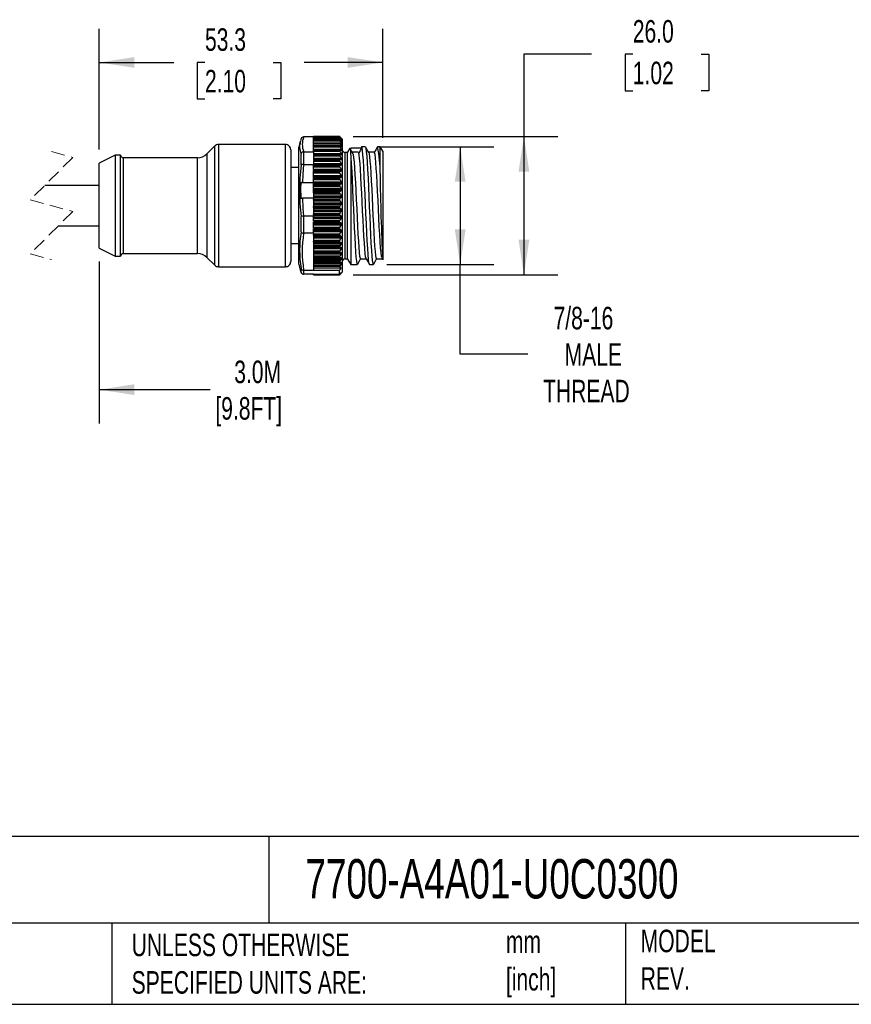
# Model space of a CAD drawing. Header units: millimetres. Extents: x 13 to 546, y 13 to 419.
# Tile 4 of 7: x 265 to 421, y 13 to 198. Entities that reach past the tile are written whole.
import ezdxf

# ---------------------------------------------------------------- set-up
doc = ezdxf.new("R2010")
doc.units = ezdxf.units.MM
doc.header["$LTSCALE"] = 2
doc.linetypes.add('SLD-Dashed', pattern=[1.905, 1.27, -0.635])
doc.linetypes.add('SLD-Solid', pattern=[0])
doc.layers.add('DIMENSIONS', color=140, linetype='SLD-Solid', lineweight=25)
doc.layers.add('TEXT', color=140, linetype='SLD-Solid', lineweight=25)
doc.styles.add('SLDTEXTSTYLE0', font='TXT', dxfattribs={"width": 0.7})
doc.dimstyles.new('SLDDIMSTYLE0', dxfattribs={"dimtxt": 4.316016, "dimasz": 6.604, "dimexe": 0, "dimexo": 0.0625, "dimgap": 1.079004, "dimtad": 0, "dimtih": 1, "dimtoh": 1, "dimdec": 1, "dimrnd": 1e-09, "dimzin": 12, "dimdsep": 46, "dimtxsty": 'SLDTEXTSTYLE0', "dimsah": 1, "dimcen": 0.09, "dimadec": 0, "dimazin": 3, "dimtfac": 1, "dimtdec": 1, "dimtofl": 0, "dimtmove": 0, "dimatfit": 3, "dimfxl": 0, "dimfrac": 2, "dimtolj": 1, "dimtzin": 12, "dimarcsym": 0})
doc.dimstyles.new('SLDDIMSTYLE1', dxfattribs={"dimtxt": 4.316016, "dimasz": 6.604, "dimexe": 0, "dimexo": 0.0625, "dimgap": 1.079004, "dimtad": 0, "dimtih": 1, "dimtoh": 1, "dimdec": 1, "dimrnd": 1e-09, "dimzin": 12, "dimdsep": 46, "dimtxsty": 'SLDTEXTSTYLE0', "dimsah": 1, "dimcen": 0.09, "dimadec": 0, "dimazin": 3, "dimtfac": 1, "dimtdec": 1, "dimtmove": 0, "dimatfit": 0, "dimfxl": 0, "dimfrac": 2, "dimtolj": 1, "dimtzin": 12, "dimarcsym": 0})
doc.dimstyles.new('SLDDIMSTYLE2', dxfattribs={"dimtxt": 4.316016, "dimasz": 6.604, "dimexe": 0, "dimexo": 0.0625, "dimgap": 1.079004, "dimtad": 0, "dimtih": 1, "dimtoh": 1, "dimdec": 1, "dimrnd": 1e-09, "dimzin": 4, "dimdsep": 46, "dimtxsty": 'SLDTEXTSTYLE0', "dimsah": 1, "dimcen": 0.09, "dimadec": 0, "dimazin": 1, "dimtfac": 1, "dimtdec": 1, "dimtofl": 0, "dimtmove": 0, "dimatfit": 3, "dimfxl": 0, "dimfrac": 2, "dimtolj": 1, "dimtzin": 12, "dimarcsym": 0})

# ---------------------------------------------------------------- blocks, each defined once
blk = doc.blocks.new('_D_1')
at = {"layer": 'DIMENSIONS'}
for p, q in [((279.66, 173.43), (279.66, 196.16)), ((332.96, 175.65), (332.96, 196.16)), ((279.66, 189.81), (293.68, 189.81)), ((299.53, 189.81), (298.08, 189.81)), ((298.08, 189.81), (298.08, 182.95)), ((312.36, 189.81), (313.81, 189.81)), ((313.81, 189.81), (313.81, 182.95)), ((332.96, 189.81), (318.2, 189.81)), ((298.08, 182.95), (299.53, 182.95)), ((313.81, 182.95), (312.36, 182.95))]:
    blk.add_line(p, q, dxfattribs=at)
for points in [[(279.66, 189.81), (286.27, 188.79), (286.27, 190.82)], [(332.96, 189.81), (326.36, 190.82), (326.36, 188.79)]]:
    blk.add_solid(points, dxfattribs=at)
at = {"layer": 'DIMENSIONS', "char_height": 4.233, "attachment_point": 1, "style": 'SLDTEXTSTYLE0'}
for s, insert in [('53.3', (299.53, 196.23)), ('2.10', (299.53, 188.41))]:
    blk.add_mtext(s, dxfattribs=dict(at, insert=insert))
blk = doc.blocks.new('_D_2')
at = {"layer": 'DIMENSIONS'}
for p, q in [((250.4, 152.35), (250.4, 121.93)), ((279.66, 152.35), (279.66, 121.93)), ((250.4, 128.28), (237.7, 128.28)), ((279.66, 128.28), (300.51, 128.28))]:
    blk.add_line(p, q, dxfattribs=at)
for points in [[(250.4, 128.28), (243.8, 129.3), (243.8, 127.27)], [(279.66, 128.28), (286.27, 127.27), (286.27, 129.3)]]:
    blk.add_solid(points, dxfattribs=at)
at = {"layer": 'DIMENSIONS', "char_height": 4.233, "attachment_point": 1, "style": 'SLDTEXTSTYLE0'}
for s, insert in [('3.0M', (305.03, 133.74)), ('[9.8FT]', (301.48, 126.88))]:
    blk.add_mtext(s, dxfattribs=dict(at, insert=insert))
blk = doc.blocks.new('_D_3')
at = {"layer": 'DIMENSIONS'}
for p, q in [((372.21, 191.35), (359.51, 191.35)), ((359.51, 191.35), (359.51, 175.89)), ((379.99, 191.35), (378.54, 191.35)), ((378.54, 191.35), (378.54, 184.49)), ((392.82, 191.35), (394.27, 191.35)), ((394.27, 191.35), (394.27, 184.49)), ((378.54, 184.49), (379.99, 184.49)), ((394.27, 184.49), (392.82, 184.49)), ((327.4, 175.89), (365.86, 175.89)), ((359.51, 175.89), (359.51, 149.89)), ((327.41, 149.89), (365.86, 149.89))]:
    blk.add_line(p, q, dxfattribs=at)
for points in [[(359.51, 175.89), (358.5, 169.28), (360.53, 169.28)], [(359.51, 149.89), (360.53, 156.5), (358.5, 156.5)]]:
    blk.add_solid(points, dxfattribs=at)
at = {"layer": 'DIMENSIONS', "char_height": 4.233, "attachment_point": 1, "style": 'SLDTEXTSTYLE0'}
for s, insert in [('26.0', (379.99, 197.78)), ('1.02', (379.99, 189.95))]:
    blk.add_mtext(s, dxfattribs=dict(at, insert=insert))
blk = doc.blocks.new('_D_5')
at = {"layer": 'DIMENSIONS'}
for p, q in [((332.21, 173.97), (353.88, 173.97)), ((347.53, 173.97), (347.53, 151.81)), ((333.71, 151.81), (353.88, 151.81)), ((347.53, 134.97), (347.53, 151.81)), ((360.23, 134.97), (347.53, 134.97))]:
    blk.add_line(p, q, dxfattribs=at)
for points in [[(347.53, 173.97), (346.51, 167.37), (348.54, 167.37)], [(347.53, 151.81), (348.54, 158.41), (346.51, 158.41)]]:
    blk.add_solid(points, dxfattribs=at)
at = {"layer": 'DIMENSIONS', "char_height": 4.233, "attachment_point": 1, "style": 'SLDTEXTSTYLE0'}
for s, insert in [('7/8-16', (365.09, 143.86)), ('MALE', (367.17, 137)), ('THREAD', (363.12, 130.14))]:
    blk.add_mtext(s, dxfattribs=dict(at, insert=insert))

msp = doc.modelspace()

# ---------------------------------------------------------------- linework, layer by layer
for p, q in [((301.37, 174.1), (299.89, 172.62)), ((301.37, 162.89), (301.37, 174.1)), ((314.66, 174.39), (302.08, 174.39)), ((302.08, 174.39), (302.08, 162.89)), ((314.66, 162.89), (314.66, 174.39)), ((317.46, 175), (317.16, 173.89)), ((317.48, 174.97), (317.48, 174.99)), ((317.64, 175.52), (317.49, 175.07)), ((319.96, 175.81), (318.09, 175.81)), ((324.86, 175.89), (319.96, 175.89)), ((319.96, 175.84), (319.96, 175.89)), ((324.91, 175.84), (319.96, 175.84)), ((319.96, 175.76), (319.96, 175.84)), ((324.87, 175.76), (319.96, 175.76)), ((319.96, 175.64), (319.96, 175.76)), ((324.95, 175.64), (319.96, 175.64)), ((319.96, 175.49), (319.96, 175.64)), ((324.87, 175.49), (319.96, 175.49)), ((319.96, 175.39), (319.96, 175.49)), ((324.92, 175.39), (319.96, 175.39)), ((319.96, 175.11), (319.96, 175.39)), ((324.87, 175.11), (319.96, 175.11)), ((319.96, 175), (319.96, 175.11)), ((324.91, 175), (319.96, 175)), ((319.96, 174.61), (319.96, 175)), ((324.88, 174.61), (319.96, 174.61)), ((319.96, 174.46), (319.96, 174.61)), ((324.93, 174.46), (319.96, 174.46)), ((319.96, 174.12), (319.96, 174.46)), ((325.19, 174.12), (319.96, 174.12)), ((319.96, 174.09), (319.96, 174.12)), ((319.96, 174.09), (324.86, 174.09)), ((319.96, 173.98), (319.96, 174.09)), ((324.86, 173.98), (324.86, 174.09)), ((324.87, 175.88), (324.9, 175.84)), ((325.36, 175.39), (324.9, 175.85)), ((325.22, 174.58), (324.97, 174.58)), ((325.2, 175.05), (325.02, 175.05)), ((325.17, 175.4), (325.04, 175.4)), ((325.36, 175.39), (325.36, 150.39)), ((282.66, 172.39), (279.66, 170.89)), ((283.66, 172.39), (282.66, 172.39)), ((282.66, 172.39), (282.66, 153.39)), ((283.66, 153.39), (283.66, 172.39)), ((299.89, 172.62), (299.89, 162.89)), ((315.66, 173.39), (315.66, 162.89)), ((317.16, 151.89), (317.16, 173.89)), ((317.6, 170.48), (317.6, 172.67)), ((318.08, 173.03), (318.08, 170.62)), ((318.09, 173.03), (319.96, 173.03)), ((319.96, 173.98), (324.86, 173.98)), ((319.96, 173.86), (319.96, 173.98)), ((324.92, 173.86), (319.96, 173.86)), ((319.96, 173.43), (319.96, 173.86)), ((319.96, 173.34), (319.96, 173.43)), ((325.21, 173.43), (319.96, 173.43)), ((319.96, 173.34), (319.96, 173.33)), ((324.9, 173.33), (319.96, 173.33)), ((319.96, 173.29), (319.96, 173.33)), ((319.96, 173.29), (324.86, 173.29)), ((319.96, 173.21), (319.96, 173.29)), ((319.96, 173.08), (319.96, 173.21)), ((319.96, 173.21), (324.86, 173.21)), ((319.96, 173.07), (319.96, 173.08)), ((324.92, 173.08), (319.96, 173.08)), ((319.96, 173.07), (319.96, 173.03)), ((319.96, 173.03), (319.96, 172.42)), ((325.21, 172.64), (319.96, 172.64)), ((324.92, 172.48), (319.96, 172.48)), ((319.96, 172.42), (324.86, 172.42)), ((319.96, 172.33), (324.86, 172.33)), ((319.96, 172.33), (319.96, 171.45)), ((324.92, 172.19), (319.96, 172.19)), ((324.86, 173.21), (324.86, 173.29)), ((324.86, 172.33), (324.86, 172.42)), ((325.21, 173.28), (325.23, 173.28)), ((326.36, 172.89), (325.86, 172.89)), ((325.86, 172.89), (325.86, 152.89)), ((326.8, 173.69), (326.36, 172.93)), ((326.36, 152.84), (326.36, 172.93)), ((326.96, 173.69), (326.87, 173.52)), ((328.88, 173.69), (326.96, 173.69)), ((328.37, 172.91), (327.28, 172.91)), ((329.67, 173.97), (328.99, 173.97)), ((331.37, 172.91), (330.3, 172.91)), ((332.46, 173.97), (331.99, 173.97)), ((332.96, 173.11), (332.46, 173.97)), ((332.46, 168.91), (332.46, 173.97)), ((332.96, 173.11), (332.96, 152.68)), ((279.66, 154.89), (279.66, 170.89)), ((298.13, 171.89), (284.16, 171.89)), ((284.16, 171.89), (284.16, 153.89)), ((298.13, 153.89), (298.13, 171.89)), ((318.09, 170.62), (319.96, 170.62)), ((325.21, 171.75), (319.96, 171.75)), ((325.21, 171.56), (319.96, 171.56)), ((324.92, 171.51), (319.96, 171.51)), ((319.96, 171.45), (324.86, 171.45)), ((319.96, 171.34), (324.86, 171.34)), ((319.96, 171.34), (319.96, 170.62)), ((324.92, 171.2), (319.96, 171.2)), ((325.21, 170.75), (319.96, 170.75)), ((319.96, 170.62), (319.96, 170.46)), ((325.21, 170.55), (319.96, 170.55)), ((324.92, 170.46), (319.96, 170.46)), ((319.96, 170.38), (319.96, 170.46)), ((319.96, 170.46), (319.96, 170.46)), ((319.96, 170.38), (324.86, 170.38)), ((319.96, 170.26), (319.96, 170.38)), ((324.86, 171.34), (324.86, 171.45)), ((324.86, 170.26), (324.86, 170.38)), ((326.96, 171.95), (326.96, 151.81)), ((317.16, 170.04), (315.66, 170.04)), ((319.96, 170.26), (324.86, 170.26)), ((319.96, 170.12), (319.96, 170.26)), ((324.92, 170.12), (319.96, 170.12)), ((319.96, 169.7), (319.96, 170.12)), ((319.96, 169.7), (319.96, 169.51)), ((325.21, 169.67), (319.96, 169.67)), ((319.96, 169.45), (319.96, 169.51)), ((325.21, 169.45), (319.96, 169.45)), ((319.96, 169.32), (319.96, 169.45)), ((324.92, 169.32), (319.96, 169.32)), ((319.96, 169.23), (319.96, 169.32)), ((319.96, 169.23), (324.86, 169.23)), ((319.96, 169.1), (319.96, 169.23)), ((319.96, 169.1), (324.86, 169.1)), ((319.96, 168.96), (319.96, 169.1)), ((324.92, 168.96), (319.96, 168.96)), ((319.96, 168.52), (319.96, 168.96)), ((325.21, 168.52), (319.96, 168.52)), ((319.96, 168.29), (319.96, 168.52)), ((324.86, 169.1), (324.86, 169.23)), ((279.66, 166.69), (269.41, 166.69)), ((319.96, 167.2), (317.54, 167.2)), ((317.84, 167.22), (319.96, 167.22)), ((325.21, 168.29), (319.96, 168.29)), ((319.96, 168.11), (319.96, 168.29)), ((324.92, 168.11), (319.96, 168.11)), ((319.96, 168), (319.96, 168.11)), ((319.96, 168), (324.86, 168)), ((319.96, 167.87), (319.96, 168)), ((319.96, 167.87), (324.86, 167.87)), ((319.96, 167.73), (319.96, 167.87)), ((324.92, 167.73), (319.96, 167.73)), ((319.96, 167.31), (319.96, 167.73)), ((325.21, 167.31), (319.96, 167.31)), ((319.96, 167.06), (319.96, 167.31)), ((325.21, 167.06), (319.96, 167.06)), ((319.96, 166.84), (319.96, 167.06)), ((324.92, 166.84), (319.96, 166.84)), ((319.96, 166.73), (319.96, 166.84)), ((319.96, 166.73), (324.86, 166.73)), ((319.96, 166.59), (319.96, 166.73)), ((324.86, 167.87), (324.86, 168)), ((324.86, 166.59), (324.86, 166.73)), ((319.96, 166.59), (324.86, 166.59)), ((319.96, 166.44), (319.96, 166.59)), ((324.92, 166.44), (319.96, 166.44)), ((319.96, 166.04), (319.96, 166.44)), ((325.21, 166.04), (319.96, 166.04)), ((319.96, 165.79), (319.96, 166.04)), ((325.21, 165.79), (319.96, 165.79)), ((319.96, 165.53), (319.96, 165.79)), ((324.92, 165.53), (319.96, 165.53)), ((319.96, 165.41), (319.96, 165.53)), ((319.96, 165.41), (324.86, 165.41)), ((319.96, 165.27), (319.96, 165.41)), ((319.96, 165.27), (324.86, 165.27)), ((319.96, 165.27), (319.96, 165.12)), ((319.96, 165.12), (324.92, 165.12)), ((319.96, 165.12), (319.96, 164.75)), ((324.86, 165.27), (324.86, 165.41)), ((319.96, 164.31), (317.84, 164.31)), ((319.96, 164.75), (325.21, 164.75)), ((319.96, 164.75), (319.96, 164.49)), ((319.96, 164.49), (325.21, 164.49)), ((319.96, 164.49), (319.96, 164.19)), ((319.96, 164.19), (324.92, 164.19)), ((319.96, 164.19), (319.96, 164.06)), ((319.96, 164.06), (324.86, 164.06)), ((319.96, 163.92), (319.96, 164.06)), ((319.96, 163.92), (324.86, 163.92)), ((319.96, 163.92), (319.96, 163.78)), ((319.96, 163.78), (324.92, 163.78)), ((319.96, 163.78), (319.96, 163.43)), ((319.96, 163.43), (325.21, 163.43)), ((319.96, 163.43), (319.96, 163.17)), ((319.96, 163.17), (325.21, 163.17)), ((319.96, 163.17), (319.96, 162.84)), ((324.86, 163.92), (324.86, 164.06)), ((299.89, 162.89), (299.89, 153.16)), ((301.37, 151.68), (301.37, 162.89)), ((302.08, 162.89), (302.08, 151.39)), ((314.66, 151.39), (314.66, 162.89)), ((315.66, 162.89), (315.66, 152.39)), ((319.96, 162.84), (324.92, 162.84)), ((319.96, 162.84), (319.96, 162.7)), ((319.96, 162.7), (324.86, 162.7)), ((319.96, 162.56), (319.96, 162.7)), ((319.96, 162.56), (324.86, 162.56)), ((319.96, 162.56), (319.96, 162.42)), ((319.96, 162.42), (324.92, 162.42)), ((319.96, 162.42), (319.96, 162.11)), ((319.96, 162.11), (325.21, 162.11)), ((319.96, 162.11), (319.96, 162.02)), ((319.96, 162.02), (319.96, 161.82)), ((319.96, 161.85), (325.21, 161.85)), ((319.96, 161.82), (319.96, 161.49)), ((319.96, 161.49), (324.92, 161.49)), ((319.96, 161.49), (319.96, 161.34)), ((319.96, 161.34), (324.86, 161.34)), ((319.96, 161.2), (319.96, 161.34)), ((319.96, 161.2), (324.86, 161.2)), ((319.96, 161.2), (319.96, 161.07)), ((324.86, 162.56), (324.86, 162.7)), ((324.86, 161.2), (324.86, 161.34)), ((317.6, 157.94), (317.6, 160.87)), ((318.08, 160.91), (318.08, 157.7)), ((319.96, 160.91), (318.09, 160.91)), ((319.96, 161.07), (324.92, 161.07)), ((319.96, 161.07), (319.96, 160.91)), ((319.96, 161.07), (319.96, 161.07)), ((319.96, 160), (319.96, 160.91)), ((319.96, 160.79), (325.21, 160.79)), ((319.96, 160.53), (325.21, 160.53)), ((319.96, 160.15), (324.92, 160.15)), ((319.96, 160), (324.86, 160)), ((319.96, 159.86), (324.86, 159.86)), ((319.96, 158.69), (319.96, 159.86)), ((319.96, 159.74), (324.92, 159.74)), ((319.96, 159.5), (325.21, 159.5)), ((319.96, 159.25), (325.21, 159.25)), ((324.86, 159.86), (324.86, 160)), ((271.96, 159.09), (279.66, 159.09)), ((319.96, 157.7), (318.09, 157.7)), ((319.96, 158.84), (324.92, 158.84)), ((319.96, 158.69), (324.86, 158.69)), ((319.96, 158.56), (324.86, 158.56)), ((319.96, 157.7), (319.96, 158.56)), ((319.96, 158.45), (324.92, 158.45)), ((319.96, 158.24), (325.21, 158.24)), ((319.96, 158), (325.21, 158)), ((319.96, 157.7), (319.96, 157.59)), ((319.96, 157.59), (319.96, 157.58)), ((319.96, 157.58), (319.96, 157.43)), ((319.96, 157.58), (324.92, 157.58)), ((319.96, 157.43), (324.86, 157.43)), ((319.96, 157.3), (319.96, 157.43)), ((324.86, 158.56), (324.86, 158.69)), ((324.86, 157.3), (324.86, 157.43)), ((315.66, 155.74), (317.16, 155.74)), ((319.96, 157.3), (324.86, 157.3)), ((319.96, 157.3), (319.96, 157.2)), ((319.96, 157.2), (324.92, 157.2)), ((319.96, 157.2), (319.96, 157.05)), ((319.96, 157.05), (319.96, 156.91)), ((319.96, 157.04), (325.21, 157.04)), ((319.96, 156.91), (319.96, 156.81)), ((319.96, 156.81), (325.21, 156.81)), ((319.96, 156.81), (319.96, 156.37)), ((319.96, 156.37), (324.92, 156.37)), ((319.96, 156.37), (319.96, 156.23)), ((319.96, 156.23), (324.86, 156.23)), ((319.96, 156.04), (319.96, 156.23)), ((324.86, 156.04), (319.96, 156.04)), ((319.96, 156.04), (319.96, 155.91)), ((325.21, 155.91), (319.96, 155.91)), ((319.96, 155.91), (319.96, 155.67)), ((325.19, 155.67), (319.96, 155.67)), ((319.96, 155.67), (319.96, 155.34)), ((324.86, 156.04), (324.86, 156.23)), ((279.66, 154.89), (282.66, 153.39)), ((284.16, 153.89), (298.13, 153.89)), ((324.93, 155.34), (319.96, 155.34)), ((319.96, 155.34), (319.96, 155.09)), ((324.91, 155.09), (319.96, 155.09)), ((319.96, 155.09), (319.96, 154.97)), ((325.22, 154.97), (319.96, 154.97)), ((319.96, 154.97), (319.96, 154.78)), ((325.22, 154.78), (319.96, 154.78)), ((319.96, 154.78), (319.96, 154.3)), ((324.91, 154.3), (319.96, 154.3)), ((319.96, 154.3), (319.96, 154.11)), ((324.9, 154.11), (319.96, 154.11)), ((319.96, 154.11), (319.96, 153.96)), ((325.23, 153.96), (319.96, 153.96)), ((319.96, 153.96), (319.96, 153.77)), ((325.2, 153.77), (319.96, 153.77)), ((319.96, 153.77), (319.96, 153.38)), ((282.66, 153.39), (283.66, 153.39)), ((299.89, 153.16), (301.37, 151.68)), ((317.16, 151.89), (317.46, 150.78)), ((324.92, 153.38), (319.96, 153.38)), ((319.96, 153.38), (319.96, 153.18)), ((324.89, 153.18), (319.96, 153.18)), ((319.96, 153.18), (319.96, 152.99)), ((325.24, 152.99), (319.96, 152.99)), ((319.96, 152.99), (319.96, 152.78)), ((325.17, 152.78), (319.96, 152.78)), ((319.96, 152.78), (319.96, 152.52)), ((324.95, 152.52), (319.96, 152.52)), ((319.96, 152.52), (319.96, 152.31)), ((324.88, 152.31), (319.96, 152.31)), ((319.96, 152.31), (319.96, 152.04)), ((325.25, 152.04), (319.96, 152.04)), ((319.96, 152.04), (319.96, 151.85)), ((325.17, 151.85), (319.96, 151.85)), ((319.96, 151.85), (319.96, 151.56)), ((325.86, 152.89), (326.36, 152.89)), ((326.36, 152.84), (326.96, 151.81)), ((328.78, 152.87), (329.85, 152.87)), ((331.78, 152.87), (332.87, 152.87)), ((332.77, 153.08), (332.92, 152.83)), ((302.08, 151.39), (314.66, 151.39)), ((317.46, 150.79), (317.64, 150.26)), ((317.48, 150.8), (317.48, 150.79)), ((317.48, 150.79), (317.6, 150.35)), ((317.6, 150.35), (317.6, 151.08)), ((318.08, 150.77), (318.08, 149.97)), ((318.09, 150.77), (319.96, 150.77)), ((324.91, 151.56), (319.96, 151.56)), ((319.96, 151.56), (319.96, 151.46)), ((324.87, 151.46), (319.96, 151.46)), ((319.96, 151.46), (319.96, 151.21)), ((319.96, 151.21), (319.96, 150.77)), ((325.14, 151.13), (319.96, 151.13)), ((319.96, 150.75), (319.96, 150.77)), ((319.96, 150.75), (324.86, 150.75)), ((319.96, 149.98), (324.86, 149.98)), ((319.96, 149.97), (319.96, 149.98)), ((324.86, 149.98), (324.86, 150.75)), ((325.14, 151.13), (324.87, 151.46)), ((324.87, 149.89), (325.14, 150.23)), ((324.9, 149.93), (325.36, 150.39)), ((326.96, 151.81), (328.17, 151.81)), ((330.49, 151.81), (331.17, 151.81)), ((319.96, 149.97), (318.09, 149.97)), ((319.96, 149.89), (319.96, 149.97)), ((319.96, 149.89), (324.86, 149.89)), ((324.87, 149.89), (319.96, 149.89)), ((319.96, 149.89), (319.96, 149.89))]:
    msp.add_line(p, q)
at = {"color": 7, "linetype": 'SLD-Dashed', "lineweight": 18}
for p, q in [((270.68, 173.04), (274.68, 171.96)), ((274.68, 171.96), (266.68, 163.96)), ((266.68, 163.96), (274.68, 161.81)), ((274.68, 161.81), (266.68, 153.81)), ((266.68, 153.81), (270.68, 152.74))]:
    msp.add_line(p, q, dxfattribs=at)
at = {"flags": 128}
for points in [[(318.08, 175.81), (318.09, 175.81), (318.09, 175.81)], [(324.91, 175.84), (324.88, 175.87), (324.87, 175.88), (324.86, 175.89), (324.86, 175.89), (324.87, 175.88)], [(324.95, 175.64), (324.9, 175.71), (324.87, 175.74), (324.86, 175.76), (324.87, 175.76), (324.88, 175.76)], [(324.92, 175.39), (324.89, 175.44), (324.87, 175.47), (324.86, 175.49), (324.87, 175.49), (324.89, 175.49)], [(324.91, 175), (324.88, 175.05), (324.86, 175.08), (324.86, 175.1), (324.87, 175.11), (324.89, 175.1), (324.9, 175.1)], [(324.93, 174.46), (324.89, 174.51), (324.87, 174.56), (324.86, 174.59), (324.87, 174.6), (324.88, 174.61), (324.91, 174.6)], [(324.86, 174.09), (325.06, 174.03), (325.21, 173.97)], [(324.88, 175.76), (325.1, 175.6), (325.25, 175.48)], [(324.89, 175.49), (325.09, 175.38), (325.24, 175.29)], [(324.9, 175.1), (325.09, 175.01), (325.23, 174.95)], [(325.17, 175.58), (325.02, 175.72), (324.91, 175.84)], [(325.22, 174.58), (325.05, 174.82), (324.91, 175)], [(324.91, 174.6), (325.08, 174.53), (325.22, 174.48)], [(325.2, 175.05), (325.05, 175.24), (324.92, 175.39)], [(325.19, 174.12), (325.05, 174.31), (324.93, 174.46)], [(325.17, 175.4), (325.05, 175.54), (324.95, 175.64)], [(325.25, 175.48), (325.26, 175.48), (325.26, 175.48), (325.24, 175.5), (325.21, 175.53), (325.17, 175.58)], [(325.24, 175.29), (325.26, 175.29), (325.26, 175.29), (325.25, 175.31), (325.23, 175.33), (325.19, 175.39), (325.17, 175.4)], [(325.21, 173.97), (325.24, 173.97), (325.26, 173.98), (325.26, 174), (325.25, 174.03), (325.23, 174.07), (325.19, 174.12)], [(325.23, 174.95), (325.25, 174.94), (325.26, 174.95), (325.26, 174.97), (325.24, 175), (325.2, 175.05)], [(325.22, 174.48), (325.25, 174.47), (325.26, 174.48), (325.26, 174.51), (325.25, 174.54), (325.22, 174.58)], [(318.09, 173.03), (318.09, 173.03), (318.08, 173.03)], [(324.86, 173.29), (324.87, 173.32), (324.89, 173.33), (324.9, 173.33)], [(324.86, 172.42), (324.87, 172.45), (324.89, 172.47), (324.92, 172.48)], [(325.21, 173.43), (325.05, 173.67), (324.92, 173.86)], [(324.92, 173.33), (325.08, 173.31), (325.21, 173.28)], [(325.21, 172.64), (325.05, 172.89), (324.92, 173.08)], [(324.92, 172.48), (325.08, 172.48), (325.21, 172.47)], [(325.21, 171.75), (325.05, 172), (324.92, 172.19)], [(325.24, 173.29), (325.26, 173.3), (325.26, 173.33), (325.25, 173.36), (325.23, 173.4), (325.21, 173.43)], [(325.21, 172.47), (325.24, 172.48), (325.26, 172.5), (325.26, 172.53), (325.25, 172.57), (325.23, 172.61), (325.21, 172.64)], [(326.82, 173.68), (326.84, 173.7), (326.88, 173.43), (326.92, 172.85), (326.96, 171.95)], [(327.4, 172.6), (327.09, 173.13), (326.88, 173.48)], [(327.4, 172.59), (327.41, 172.53), (327.49, 171.92), (327.57, 171.08), (327.66, 169.98), (327.74, 168.7), (327.82, 167.23), (327.9, 165.67), (327.98, 163.99), (328.06, 162.32), (328.14, 160.62), (328.22, 159.04), (328.3, 157.52), (328.38, 156.19), (328.46, 155.02), (328.54, 154.1), (328.62, 153.41), (328.7, 153), (328.78, 152.87)], [(329.06, 173.86), (328.75, 173.33), (328.44, 172.81)], [(329.84, 152.92), (329.82, 152.93), (329.74, 153.28), (329.66, 153.88), (329.58, 154.76), (329.5, 155.85), (329.41, 157.16), (329.33, 158.61), (329.25, 160.21), (329.17, 161.85), (329.09, 163.57), (329.01, 165.21), (328.93, 166.84), (328.85, 168.31), (328.77, 169.67), (328.69, 170.8), (328.61, 171.73), (328.53, 172.39), (328.45, 172.8), (328.44, 172.8)], [(330.45, 151.84), (330.45, 151.84), (330.37, 152.15), (330.29, 152.76), (330.2, 153.68), (330.13, 154.82), (330.04, 156.24), (329.96, 157.8), (329.88, 159.55), (329.8, 161.35), (329.72, 163.24), (329.64, 165.07), (329.56, 166.89), (329.48, 168.55), (329.4, 170.09), (329.32, 171.38), (329.24, 172.47), (329.16, 173.26), (329.08, 173.78), (329, 173.97), (328.99, 173.95)], [(330.32, 172.88), (330.01, 173.41), (329.7, 173.95)], [(329.7, 173.94), (329.7, 173.94), (329.78, 173.66), (329.86, 173.06), (329.94, 172.19), (330.03, 171.02), (330.1, 169.66), (330.19, 168.07), (330.27, 166.37), (330.35, 164.53), (330.43, 162.69), (330.51, 160.81), (330.59, 159.03), (330.67, 157.32), (330.75, 155.81), (330.83, 154.46), (330.91, 153.38), (330.99, 152.55), (331.07, 152.03), (331.15, 151.81), (331.17, 151.83)], [(330.32, 172.88), (330.4, 172.61), (330.48, 172.08), (330.56, 171.26), (330.64, 170.23), (330.72, 168.96), (330.8, 167.56), (330.88, 165.98), (330.96, 164.36), (331.04, 162.65), (331.12, 160.99), (331.2, 159.34), (331.28, 157.83), (331.37, 156.43), (331.44, 155.25), (331.53, 154.26), (331.61, 153.53), (331.69, 153.06), (331.77, 152.87), (331.78, 152.89)], [(331.96, 173.95), (331.64, 173.41), (331.33, 172.88)], [(332.78, 153.11), (332.72, 153.37), (332.64, 154.05), (332.56, 154.95), (332.48, 156.11), (332.4, 157.43), (332.32, 158.95), (332.24, 160.53), (332.16, 162.22), (332.08, 163.89), (331.99, 165.57), (331.91, 167.14), (331.83, 168.62), (331.75, 169.9), (331.67, 171.02), (331.59, 171.88), (331.51, 172.5), (331.43, 172.84), (331.37, 172.88)], [(318.09, 170.62), (317.92, 168.72), (317.84, 167.22)], [(318.08, 170.62), (318.09, 170.62), (318.09, 170.62)], [(324.92, 171.51), (325.08, 171.54), (325.21, 171.56)], [(325.21, 170.75), (325.05, 171), (324.92, 171.2)], [(324.92, 170.46), (325.08, 170.51), (325.21, 170.55)], [(325.21, 171.56), (325.24, 171.57), (325.26, 171.6), (325.26, 171.63), (325.25, 171.67), (325.23, 171.72), (325.21, 171.75)], [(325.21, 170.55), (325.24, 170.57), (325.26, 170.6), (325.26, 170.64), (325.25, 170.68), (325.23, 170.72), (325.21, 170.75)], [(326.96, 171.95), (327.04, 170.76), (327.12, 169.32), (327.2, 167.74), (327.28, 165.97), (327.36, 164.16), (327.45, 162.27), (327.52, 160.44), (327.61, 158.63), (327.69, 157), (327.77, 155.48), (327.85, 154.22), (327.93, 153.17), (328.01, 152.42), (328.09, 151.95), (328.17, 151.81)], [(325.21, 169.67), (325.05, 169.92), (324.92, 170.12)], [(324.92, 169.32), (325.08, 169.39), (325.21, 169.45)], [(325.21, 168.52), (325.05, 168.77), (324.92, 168.96)], [(325.21, 169.45), (325.24, 169.48), (325.26, 169.51), (325.26, 169.56), (325.25, 169.6), (325.23, 169.65), (325.21, 169.67)], [(325.21, 168.29), (325.24, 168.32), (325.26, 168.35), (325.26, 168.4), (325.25, 168.45), (325.23, 168.49), (325.21, 168.52)], [(317.54, 167.2), (317.52, 166.23), (317.54, 164.28)], [(317.84, 167.22), (317.67, 167.21), (317.54, 167.2)], [(324.92, 168.11), (325.08, 168.21), (325.21, 168.29)], [(325.21, 167.31), (325.05, 167.54), (324.92, 167.73)], [(324.92, 166.84), (325.08, 166.97), (325.21, 167.06)], [(325.21, 166.04), (325.05, 166.27), (324.92, 166.44)], [(324.92, 165.53), (325.08, 165.68), (325.21, 165.79)], [(325.21, 164.75), (325.05, 164.96), (324.92, 165.12)], [(317.54, 164.28), (317.69, 164.3), (317.84, 164.31)], [(317.84, 164.31), (317.95, 162.4), (318.09, 160.91)], [(324.92, 164.19), (325.08, 164.36), (325.21, 164.49)], [(325.21, 163.43), (325.05, 163.63), (324.92, 163.78)], [(324.92, 162.84), (325.08, 163.02), (325.21, 163.17)], [(325.21, 162.11), (325.05, 162.28), (324.92, 162.42)], [(324.92, 161.49), (325.08, 161.69), (325.21, 161.85)], [(318.09, 160.91), (318.09, 160.91), (318.08, 160.91)], [(325.21, 160.79), (325.05, 160.95), (324.92, 161.07)], [(324.92, 160.15), (325.08, 160.36), (325.21, 160.53)], [(325.21, 159.5), (325.05, 159.64), (324.92, 159.74)], [(324.92, 158.84), (325.08, 159.07), (325.21, 159.25)], [(318.08, 157.7), (318.09, 157.7), (318.09, 157.7)], [(325.21, 158.24), (325.05, 158.36), (324.92, 158.45)], [(324.92, 157.58), (325.08, 157.81), (325.21, 158)], [(325.21, 158), (325.24, 158.06), (325.26, 158.11), (325.26, 158.16), (325.25, 158.2), (325.23, 158.23), (325.21, 158.24)], [(325.21, 155.91), (325.02, 155.98), (324.86, 156.04)], [(325.21, 157.04), (325.05, 157.13), (324.92, 157.2)], [(324.92, 156.37), (325.08, 156.62), (325.21, 156.81)], [(324.93, 155.34), (325.08, 155.52), (325.19, 155.67)], [(325.19, 155.67), (325.23, 155.73), (325.25, 155.79), (325.26, 155.84), (325.25, 155.87), (325.24, 155.9), (325.21, 155.91)], [(325.21, 156.81), (325.24, 156.86), (325.26, 156.91), (325.26, 156.96), (325.25, 157), (325.23, 157.03), (325.21, 157.04)], [(324.91, 155.09), (324.88, 155.11), (324.86, 155.15), (324.86, 155.19), (324.87, 155.23), (324.89, 155.28), (324.93, 155.34)], [(324.9, 154.11), (324.87, 154.13), (324.86, 154.16), (324.87, 154.2), (324.88, 154.24), (324.91, 154.3)], [(325.23, 153.96), (325.05, 154.04), (324.9, 154.11)], [(325.22, 154.97), (325.05, 155.04), (324.91, 155.09)], [(324.91, 154.3), (325.08, 154.57), (325.22, 154.78)], [(324.92, 153.38), (325.08, 153.59), (325.2, 153.77)], [(325.2, 153.77), (325.24, 153.82), (325.26, 153.87), (325.26, 153.91), (325.25, 153.94), (325.23, 153.96)], [(325.22, 154.78), (325.25, 154.84), (325.26, 154.89), (325.26, 154.93), (325.25, 154.95), (325.22, 154.97)], [(324.89, 153.18), (324.87, 153.2), (324.86, 153.23), (324.87, 153.27), (324.89, 153.31), (324.92, 153.38)], [(324.88, 152.31), (324.86, 152.33), (324.86, 152.36), (324.87, 152.4), (324.89, 152.44), (324.94, 152.5), (324.95, 152.52)], [(325.25, 152.04), (325.05, 152.19), (324.88, 152.31)], [(325.24, 152.99), (325.05, 153.1), (324.89, 153.18)], [(324.91, 151.56), (325.05, 151.72), (325.17, 151.85)], [(324.95, 152.52), (325.08, 152.67), (325.17, 152.78)], [(325.17, 152.78), (325.22, 152.85), (325.25, 152.9), (325.26, 152.94), (325.26, 152.97), (325.25, 152.99), (325.24, 152.99)], [(325.17, 151.85), (325.23, 151.93), (325.25, 151.97), (325.26, 152.01), (325.26, 152.04), (325.25, 152.04)], [(328.2, 151.83), (328.51, 152.37), (328.8, 152.87)], [(329.83, 152.9), (330.15, 152.36), (330.46, 151.82)], [(331.2, 151.83), (331.51, 152.37), (331.8, 152.87)], [(318.09, 150.77), (318.09, 150.77), (318.08, 150.77)], [(324.87, 151.46), (324.86, 151.47), (324.87, 151.49), (324.88, 151.51), (324.91, 151.56)], [(324.86, 150.75), (325.02, 150.96), (325.14, 151.13)], [(325.14, 150.23), (324.99, 150.09), (324.86, 149.98)], [(318.08, 149.97), (318.09, 149.97), (318.09, 149.97)], [(324.86, 149.89), (324.86, 149.89), (324.87, 149.89)]]:
    msp.add_lwpolyline(points, dxfattribs=at)
for centre, radius, start, end in [((302.08, 173.39), 1, 90.0001, 134.9999), ((314.66, 173.39), 1, 0, 90.0001), ((320.6, 173.98), 3.27, 162.3423, 203.5235), ((318.07, 175.34), 0.462, 88.7743, 158.2297), ((321.61, 174.42), 3.78, 158.4253, 201.5747), ((284.16, 172.39), 0.5, 180, 269.9998), ((298.13, 174.39), 2.5, 270, 315), ((318.09, 172.5), 0.521, 91.0666, 161.0674), ((325.1, 174.01), 0.236, 188.5713, 220.2675), ((325.11, 173.24), 0.247, 186.8328, 219.029), ((325.12, 172.35), 0.256, 185.4975, 218.1186), ((325.86, 173.39), 0.5, 180.0004, 269.9997), ((308.13, 169.16), 24.34, 359.4031, 11.3648), ((360.73, 165.67), 43.4, 173.6424, 186.3576), ((317.99, 170.03), 0.594, 81.1547, 131.2483), ((324.92, 171.45), 0.0611, 96.9201, 186.3229), ((325.12, 171.36), 0.261, 184.4354, 217.5342), ((324.94, 170.38), 0.0767, 107.4548, 185.5833), ((325.12, 170.28), 0.264, 183.5612, 217.2714), ((324.96, 169.23), 0.0951, 115.8403, 184.5182), ((325.12, 169.11), 0.262, 182.8153, 217.3315), ((761.86, 174.02), 429.43, 180.6822, 182.8481), ((324.98, 168.01), 0.116, 122.4663, 183.4297), ((325.12, 167.88), 0.256, 182.1549, 217.7235), ((325, 166.73), 0.138, 127.6931, 182.4262), ((325.08, 167.19), 0.181, 317.5169, 42.4831), ((325.11, 166.6), 0.246, 181.5471, 218.4675), ((325.02, 165.41), 0.16, 131.8157, 181.5295), ((325.09, 165.27), 0.233, 180.9638, 219.5982), ((325.07, 165.92), 0.19, 318.5369, 41.4631), ((325.04, 164.06), 0.183, 135.0626, 180.7274), ((325.08, 163.92), 0.216, 180.3807, 221.1664), ((325.07, 164.62), 0.196, 319.0735, 40.9265), ((325.06, 163.3), 0.198, 319.159, 40.841), ((325.07, 162.7), 0.204, 137.605, 179.9968), ((325.06, 162.56), 0.196, 179.7739, 223.2457), ((325.09, 161.34), 0.223, 139.5698, 179.3118), ((325.04, 161.2), 0.175, 179.1196, 225.9384), ((325.07, 161.98), 0.196, 318.8007, 41.1993), ((318.46, 153.82), 7.1, 93.0269, 96.9418), ((325.1, 160), 0.24, 141.0496, 178.6461), ((325.01, 159.86), 0.153, 178.3935, 229.3857), ((325.07, 160.66), 0.191, 317.9824, 42.0176), ((325.08, 159.37), 0.182, 316.6628, 43.3372), ((339.51, 154.51), 22.18, 171.1032, 188.8968), ((318.07, 158.28), 0.582, 216.0183, 271.219), ((340.5, 154.24), 22.68, 171.2125, 188.7875), ((325.12, 158.68), 0.254, 142.1117, 177.9732), ((324.99, 158.55), 0.131, 177.5736, 233.7805), ((325.13, 157.42), 0.264, 142.8028, 177.2649), ((324.97, 157.3), 0.109, 176.6491, 239.3838), ((325.13, 156.21), 0.27, 143.1538, 176.4891), ((284.16, 153.39), 0.5, 90.0002, 180), ((298.13, 151.39), 2.5, 45, 90), ((314.66, 152.39), 1, 269.9999, 360), ((325.86, 152.39), 0.5, 90.0003, 179.9996), ((302.08, 152.39), 1, 225.0001, 269.9999), ((318.05, 151.25), 0.484, 200.9463, 273.7246), ((318.09, 150.48), 0.505, 194.3651, 269.261)]:
    msp.add_arc(centre, radius, start, end)
at = {"layer": 'TEXT'}
for p, q in [((546.1, 44.25), (12.7, 44.25)), ((311.52, 44.25), (311.52, 27.94)), ((546.1, 27.94), (12.7, 27.94)), ((282, 27.94), (282, 12.7)), ((378.6, 27.94), (378.6, 12.7)), ((12.7, 12.7), (546.1, 12.7))]:
    msp.add_line(p, q, dxfattribs=at)

# ---------------------------------------------------------------- texts
at = {"layer": 'TEXT', "attachment_point": 1, "style": 'SLDTEXTSTYLE0'}
for s, insert, char_height in [('7700-A4A01-U0C0300', (318.42, 40.01), 7.4083), ('METRIC UNITS USED ^JFOR PART DESIGN', (213.71, 25.99), 4.2333), ('UNLESS OTHERWISE ^JSPECIFIED UNITS ARE:', (285.74, 25.99), 4.2333), ('MODEL ^JREV.', (381.47, 26.73), 4.2333), ('mm^J[inch]', (356.13, 26.59), 4.233)]:
    msp.add_mtext(s, dxfattribs=dict(at, insert=insert, char_height=char_height))

# ---------------------------------------------------------------- dimensions: what is measured, and where the dimension line sits
at = {"layer": 'DIMENSIONS'}
for base, p1, p2, angle, dimstyle, picture, middle in [((332.96, 189.81), (279.66, 170.89), (332.96, 173.11), 0, 'SLDDIMSTYLE0', '_D_1', (305.94, 189.81)), ((359.51, 149.89), (324.86, 175.89), (324.87, 149.89), 90, 'SLDDIMSTYLE2', '_D_3', (359.51, 191.35))]:
    dim = msp.add_linear_dim(base=base, p1=p1, p2=p2, angle=angle, dimstyle=dimstyle, dxfattribs=at)
    dim.commit()
    dim.dimension.update_dxf_attribs({"geometry": picture, "text_midpoint": middle, "dimtype": 160})
dim = msp.add_linear_dim(base=(347.53, 151.81), p1=(329.67, 173.97), p2=(331.17, 151.81), angle=90, text='7/8-16\\PMALE\\PTHREAD', dimstyle='SLDDIMSTYLE0', dxfattribs=at)
dim.commit()
dim.dimension.update_dxf_attribs({"geometry": '_D_5', "text_midpoint": (347.53, 134.97), "dimtype": 160})
dim = msp.add_linear_dim(base=(250.4, 128.28), p1=(279.66, 154.89), p2=(250.4, 154.89), text='3.0M\\P[9.8FT]', dimstyle='SLDDIMSTYLE1', dxfattribs=at)
dim.commit()
dim.dimension.update_dxf_attribs({"geometry": '_D_2', "text_midpoint": (312.02, 128.28), "dimtype": 160})

doc.saveas('drawing.dxf')
